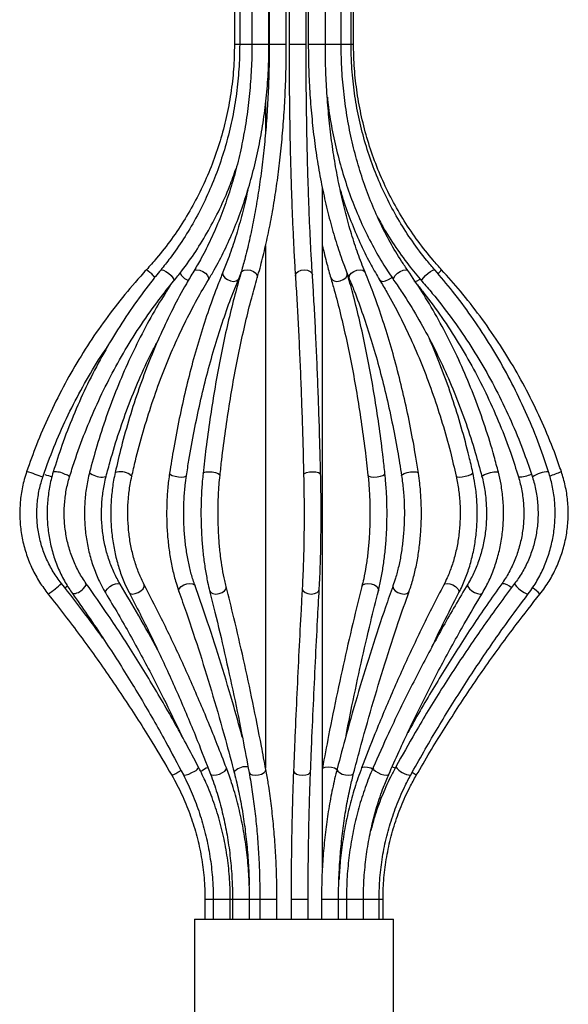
# Model space of a CAD drawing. Header units: millimetres. Extents: x -211 to 203, y -528 to 1334.
# Tile 7 of 9: x -54 to 42, y 391 to 564. Entities that reach past the tile are written whole.
import ezdxf

# ---------------------------------------------------------------- set-up
doc = ezdxf.new("R2010")
doc.units = ezdxf.units.MM

msp = doc.modelspace()

# ---------------------------------------------------------------- linework, layer by layer
at = {"color": 7, "linetype": 'Continuous', "lineweight": 25}
for p, q in [((-16.65, 591.76), (-16.65, 559.77)), ((-15.72, 591.76), (-15.72, 559.77)), ((-13.57, 591.77), (-13.57, 559.77)), ((-10.57, 559.77), (-10.57, 591.78)), ((-10.52, 591.77), (-10.52, 559.77)), ((-7.52, 559.77), (-7.52, 591.78)), ((-7.04, 591.77), (-7.04, 559.77)), ((-4.04, 559.77), (-4.04, 591.77)), ((-3.65, 591.78), (-3.65, 559.77)), ((-0.65, 559.77), (-0.65, 591.77)), ((2.12, 559.77), (2.12, 591.76)), ((3.87, 559.77), (3.87, 591.76)), ((4.31, 559.77), (4.31, 591.76)), ((-11.17, 549.52), (-11.17, 544.4)), ((-1.17, 414.84), (-1.17, 534.47)), ((-11.17, 524.33), (-11.17, 432.42)), ((-15.9, 518.5), (-15.53, 519.44)), ((-21.83, 409.34), (-21.83, 405.84)), ((-20.38, 409.34), (-20.38, 405.84)), ((-17.38, 405.84), (-17.38, 409.34)), ((-16.98, 409.34), (-16.98, 405.84)), ((-13.98, 405.84), (-13.98, 409.34)), ((-12.17, 409.34), (-12.17, 405.84)), ((-9.17, 405.84), (-9.17, 409.34)), ((-6.68, 409.34), (-6.68, 405.84)), ((-3.68, 405.84), (-3.68, 409.34)), ((-1.33, 409.34), (-1.33, 405.84)), ((1.67, 405.84), (1.67, 409.34)), ((3.05, 409.34), (3.05, 405.84)), ((6.05, 405.84), (6.05, 409.34)), ((8.8, 405.84), (8.8, 409.34)), ((9.5, 405.84), (9.5, 409.34)), ((-23.67, 405.84), (-23.67, 375.84)), ((-23.67, 405.84), (11.33, 405.84)), ((11.33, 375.84), (11.33, 405.84))]:
    msp.add_line(p, q, dxfattribs=at)
at = {"color": 8, "linetype": 'Continuous', "lineweight": 25}
for p, q in [((-16.65, 559.77), (-15.72, 559.77)), ((-15.72, 559.77), (-10.57, 559.77)), ((-10.52, 559.77), (-7.52, 559.77)), ((-7.04, 559.77), (-4.04, 559.77)), ((-3.65, 559.77), (-0.65, 559.77)), ((-0.65, 559.77), (2.12, 559.77)), ((2.12, 559.77), (3.87, 559.77)), ((3.87, 559.77), (4.31, 559.77)), ((-30.92, 519.07), (-30.61, 518.78)), ((-19.25, 484.08), (-19.18, 483.92)), ((-26.27, 431.89), (-26.06, 432.01)), ((-11.17, 431.89), (-11.12, 432.16)), ((-21.83, 409.34), (-20.38, 409.34)), ((-20.38, 409.34), (-17.38, 409.34)), ((-17.38, 409.34), (-16.98, 409.34)), ((-16.98, 409.34), (-13.98, 409.34)), ((-13.98, 409.34), (-12.17, 409.34)), ((-12.17, 409.34), (-9.17, 409.34)), ((-6.68, 409.34), (-3.68, 409.34)), ((-1.33, 409.34), (1.67, 409.34)), ((1.67, 409.34), (3.05, 409.34)), ((3.05, 409.34), (6.05, 409.34)), ((6.05, 409.34), (8.8, 409.34)), ((8.8, 409.34), (9.5, 409.34))]:
    msp.add_line(p, q, dxfattribs=at)
at = {"color": 8, "linetype": 'Continuous', "lineweight": 25, "flags": 128}
for points in [[(-29.62, 520.03), (-29.45, 520.09), (-29.12, 520.01), (-28.69, 519.79), (-28.23, 519.46), (-27.8, 519.07)], [(-23.8, 519.85), (-23.62, 520.01), (-23.24, 520.09), (-22.75, 520.01), (-22.22, 519.79), (-21.74, 519.46), (-21.38, 519.07)], [(-15.51, 519.49), (-15.33, 519.79), (-14.94, 520.01), (-14.42, 520.09), (-13.85, 520.01), (-13.31, 519.79), (-12.89, 519.46), (-12.65, 519.07)], [(-5.93, 518.97), (-5.93, 519.07), (-5.78, 519.46), (-5.43, 519.79), (-4.93, 520.01), (-4.35, 520.09), (-3.79, 520.01), (-3.32, 519.79), (-3.02, 519.46), (-2.93, 519.17)], [(3.56, 518.5), (3.52, 518.68), (3.61, 519.07), (3.9, 519.46), (4.35, 519.79), (4.89, 520.01), (5.44, 520.09), (5.92, 520.01), (6.25, 519.79), (6.34, 519.64)], [(11.41, 518.21), (11.35, 518.35), (11.41, 518.68), (11.65, 519.07), (12.05, 519.46), (12.53, 519.79), (13.03, 520.01), (13.47, 520.09), (13.78, 520.01), (13.87, 519.93)], [(16.33, 518.08), (16.31, 518.13), (16.38, 518.35), (16.62, 518.68), (16.98, 519.07), (17.42, 519.46), (17.86, 519.79), (18.24, 520.01), (18.51, 520.09), (18.59, 520.06)], [(-27.8, 519.07), (-27.47, 518.68), (-27.3, 518.35), (-27.3, 518.13), (-27.3, 518.12)], [(-26.22, 519.52), (-26.2, 519.46), (-25.96, 519.07)], [(-21.38, 519.07), (-21.19, 518.68), (-21.2, 518.35), (-21.23, 518.29)], [(-18.67, 519.64), (-18.72, 519.46), (-18.63, 519.07)], [(-18.63, 519.07), (-18.34, 518.68), (-17.89, 518.35), (-17.35, 518.13), (-16.8, 518.05), (-16.32, 518.13), (-15.99, 518.35), (-15.9, 518.5)], [(-12.65, 519.07), (-12.63, 518.68), (-12.63, 518.65)], [(0.3, 518.65), (0.48, 518.35), (0.87, 518.13), (1.39, 518.05), (1.96, 518.13), (2.49, 518.35), (2.92, 518.68), (3.16, 519.07), (3.18, 519.46), (3.18, 519.49)], [(8.89, 518.29), (9.08, 518.13), (9.45, 518.05), (9.94, 518.13), (10.47, 518.35), (10.95, 518.68), (11.05, 518.77)], [(14.97, 518.12), (15.14, 518.05), (15.47, 518.13), (15.91, 518.35), (16.04, 518.44)], [(-42.13, 484.45), (-42.13, 484.42), (-41.99, 484.26), (-41.66, 484.08)], [(-35.03, 484.08), (-34.76, 483.9), (-34.7, 483.75)], [(-28.05, 484.3), (-28.05, 484.26), (-27.91, 484.08)], [(-27.91, 484.08), (-27.57, 483.9), (-27.07, 483.74), (-26.5, 483.63), (-25.94, 483.6), (-25.47, 483.63), (-25.17, 483.74), (-25.09, 483.85)], [(-22.16, 484.24), (-22.16, 484.26), (-22, 484.42), (-21.63, 484.53), (-21.12, 484.56), (-20.54, 484.53), (-19.99, 484.42), (-19.53, 484.26), (-19.25, 484.08)], [(-4.48, 484.04), (-4.47, 484.08), (-4.32, 484.26), (-3.97, 484.42), (-3.46, 484.53), (-2.88, 484.56), (-2.31, 484.53), (-1.85, 484.42), (-1.56, 484.26), (-1.48, 484.12)], [(6.84, 483.92), (6.85, 483.9), (7.01, 483.74), (7.37, 483.63), (7.88, 483.6), (8.46, 483.63), (9.02, 483.74), (9.48, 483.9), (9.76, 484.08), (9.83, 484.24)], [(12.75, 483.85), (12.75, 483.9), (12.89, 484.08), (13.23, 484.26), (13.73, 484.42), (14.3, 484.53), (14.87, 484.56), (15.33, 484.53), (15.63, 484.42), (15.71, 484.3)], [(22.36, 483.75), (22.36, 483.74), (22.53, 483.63), (22.89, 483.6), (23.39, 483.63), (23.96, 483.74), (24.51, 483.9), (24.95, 484.08), (25.22, 484.26), (25.29, 484.41)], [(26.88, 483.71), (26.88, 483.74), (27.02, 483.9), (27.35, 484.08), (27.84, 484.26), (28.4, 484.42), (28.95, 484.53), (29.41, 484.56), (29.7, 484.53), (29.79, 484.45)], [(-46.47, 464.12), (-46.19, 464.33), (-46.01, 464.46)], [(-43.25, 463.97), (-42.9, 464.33), (-42.71, 464.63), (-42.7, 464.83), (-42.7, 464.84)], [(-38.99, 463.97), (-38.58, 464.33), (-38.08, 464.63), (-37.57, 464.83), (-37.13, 464.91), (-36.82, 464.83), (-36.73, 464.74)], [(-32.71, 463.97), (-32.5, 464.33), (-32.5, 464.63), (-32.52, 464.66)], [(-26.34, 463.97), (-26.03, 464.33), (-25.57, 464.63), (-25.03, 464.83), (-24.47, 464.91), (-24, 464.83), (-23.68, 464.63), (-23.58, 464.47)], [(-18.13, 463.97), (-18.1, 464.33), (-18.1, 464.34)], [(5.76, 464.34), (5.95, 464.63), (6.33, 464.83), (6.84, 464.91), (7.42, 464.83), (7.96, 464.63), (8.39, 464.33), (8.64, 463.97), (8.67, 463.61), (8.67, 463.6)], [(11.24, 464.47), (11.22, 464.33), (11.32, 463.97), (11.62, 463.61), (12.08, 463.31), (12.63, 463.1), (13.18, 463.03), (13.65, 463.1), (13.98, 463.31), (14.07, 463.46)], [(20.18, 464.66), (20.36, 464.83), (20.74, 464.91), (21.23, 464.83), (21.76, 464.63), (22.26, 464.33), (22.64, 463.97), (22.85, 463.61), (22.85, 463.31), (22.84, 463.27)], [(24.39, 464.74), (24.35, 464.63), (24.42, 464.33), (24.69, 463.97), (25.1, 463.61), (25.6, 463.31), (26.11, 463.1), (26.56, 463.03), (26.87, 463.1), (26.96, 463.19)], [(32.64, 464.87), (32.63, 464.83), (32.72, 464.63), (32.97, 464.33), (33.36, 463.97), (33.83, 463.61), (34.29, 463.31), (34.68, 463.1), (34.95, 463.03), (35.04, 463.06)], [(-39.29, 463.19), (-39.33, 463.31), (-39.26, 463.61), (-38.99, 463.97)], [(-35.17, 463.27), (-34.99, 463.1), (-34.61, 463.03), (-34.12, 463.1), (-33.59, 463.31), (-33.09, 463.61), (-32.71, 463.97)], [(-26.41, 463.46), (-26.43, 463.61), (-26.34, 463.97)], [(-21.01, 463.6), (-20.82, 463.31), (-20.44, 463.1), (-19.92, 463.03), (-19.35, 463.1), (-18.81, 463.31), (-18.38, 463.61), (-18.13, 463.97)], [(-4.72, 464.05), (-4.72, 463.97), (-4.57, 463.61), (-4.22, 463.31), (-3.72, 463.1), (-3.14, 463.03), (-2.58, 463.1), (-2.11, 463.31), (-1.81, 463.61), (-1.73, 463.89)], [(-25.63, 431.2), (-25.63, 431.19), (-25.46, 431.13), (-25.11, 431.19), (-24.64, 431.35), (-24.12, 431.6), (-23.63, 431.89)], [(-20.86, 431.35), (-20.68, 431.19), (-20.31, 431.13), (-19.81, 431.19), (-19.26, 431.35), (-18.74, 431.6), (-18.33, 431.89)], [(-18.33, 431.89), (-18.09, 432.17), (-18.05, 432.42), (-18.06, 432.42)], [(-16.66, 431.51), (-16.67, 431.6), (-16.55, 431.89)], [(-14.07, 431.61), (-14.07, 431.6), (-13.89, 431.35), (-13.52, 431.19), (-13.01, 431.13), (-12.43, 431.19), (-11.88, 431.35), (-11.44, 431.6), (-11.17, 431.89)], [(-6.25, 431.95), (-6.25, 431.89), (-6.1, 431.6), (-5.75, 431.35), (-5.24, 431.19), (-4.66, 431.13), (-4.1, 431.19), (-3.63, 431.35), (-3.34, 431.6), (-3.26, 431.83)], [(-1.17, 432.28), (-1.04, 432.42), (-0.67, 432.58), (-0.15, 432.64), (0.42, 432.58), (0.97, 432.42), (1.41, 432.18)], [(1.42, 432.26), (1.41, 432.17), (1.53, 431.89), (1.85, 431.6), (2.33, 431.35), (2.89, 431.19), (3.45, 431.13), (3.92, 431.19), (4.23, 431.35), (4.32, 431.51)], [(5.72, 432.42), (5.9, 432.58), (6.27, 432.64), (6.77, 432.58), (7.32, 432.42), (7.66, 432.27)], [(7.75, 432.49), (7.73, 432.42), (7.84, 432.17), (8.14, 431.89), (8.59, 431.6), (9.12, 431.35), (9.65, 431.19), (10.1, 431.13), (10.4, 431.19), (10.49, 431.29)]]:
    msp.add_lwpolyline(points, dxfattribs=at)
at = {"color": 8, "linetype": 'Continuous', "lineweight": 25}
for centre, radius, start, end in [((-36.34, 513.86), 7.52, 43.9025, 55.9555), ((15.58, 523.41), 5.36, 311.6439, 321.6899), ((-23.54, 521.12), 3.16, 220.2826, 247.4833), ((-57.3, 468.87), 16.22, 69.6765, 75.3302), ((-56, 470.19), 14.55, 67.1667, 72.6881), ((-45.61, 496.25), 12.94, 250.1546, 256.0612), ((-48.14, 481.01), 3.52, 60.5379, 96.0605), ((-46.64, 482.79), 1.31, 40.6987, 79.9955), ((-40, 486.79), 3.18, 238.4901, 284.1417), ((-36.67, 481.5), 3.05, 57.4793, 108.2047), ((33.44, 488.46), 4.82, 268.4812, 296.5025), ((38.74, 479.25), 5.29, 91.3914, 124.3138), ((30.76, 509.82), 27.2, 287.166, 291.7894), ((-52.68, 470.22), 7.72, 305.937, 316.4866), ((30.42, 462.58), 2.27, 42.6945, 91.3862), ((-53.61, 470.09), 8.21, 300.676, 311.7468), ((-45.1, 465.49), 2.39, 269.0039, 320.5998), ((29.86, 455.95), 10.12, 44.419, 54.0676), ((-31.82, 440.58), 10.32, 293.7014, 302.5483), ((-24, 432.91), 1.09, 290.0716, 342.2817), ((-19.97, 428.5), 4.19, 108.3816, 126.1261), ((-14.7, 430), 2.64, 79.8949, 134.4668), ((10.13, 428.89), 3.82, 67.0814, 75.9328), ((14.59, 434.71), 3.55, 216.2663, 266.193), ((11.3, 425.75), 6.73, 53.1548, 60.5226)]:
    msp.add_arc(centre, radius, start, end, dxfattribs=at)
at = {"color": 7, "linetype": 'Continuous', "lineweight": 25}
for points, knots in [([(-16.65, 559.77), (-16.66, 559.03), (-16.68, 556.85), (-16.96, 553.25), (-17.59, 548.99), (-18.54, 544.8), (-19.79, 540.68), (-21.33, 536.67), (-23.17, 532.78), (-25.29, 529.04), (-27.68, 525.46), (-29.98, 522.49), (-31.53, 520.75), (-32.13, 520.09)], [0, 0, 0, 0, 0.0511939, 0.1497539, 0.2483301, 0.3469063, 0.4454827, 0.5440594, 0.6426364, 0.7412139, 0.8397919, 0.9383704, 1, 1, 1, 1]), ([(-15.72, 559.77), (-15.73, 559.03), (-15.75, 556.85), (-16, 553.25), (-16.57, 549), (-17.41, 544.8), (-18.53, 540.69), (-19.91, 536.68), (-21.55, 532.8), (-23.44, 529.06), (-25.57, 525.49), (-27.65, 522.48), (-29.06, 520.72), (-29.62, 520.03)], [0, 0, 0, 0, 0.051213, 0.14946, 0.247721, 0.345982, 0.444245, 0.54251, 0.640782, 0.739061, 0.837351, 0.935656, 1, 1, 1, 1]), ([(-13.57, 559.77), (-13.58, 559.02), (-13.59, 556.84), (-13.78, 553.23), (-14.19, 548.98), (-14.81, 544.78), (-15.62, 540.67), (-16.63, 536.66), (-17.82, 532.78), (-19.2, 529.05), (-20.75, 525.48), (-22.29, 522.41), (-23.35, 520.6), (-23.8, 519.85)], [0, 0, 0, 0, 0.051239, 0.148994, 0.246758, 0.344507, 0.442238, 0.539946, 0.637627, 0.73528, 0.832903, 0.930499, 1, 1, 1, 1]), ([(-21.23, 518.29), (-20.89, 518.88), (-19.89, 520.56), (-18.37, 523.49), (-16.73, 527.15), (-15.27, 530.98), (-13.99, 534.96), (-12.91, 539.06), (-12.03, 543.27), (-11.35, 547.56), (-10.87, 551.92), (-10.61, 556), (-10.59, 558.62), (-10.57, 559.77)], [0, 0, 0, 0, 0.051279, 0.148279, 0.245283, 0.34228, 0.439263, 0.536229, 0.633178, 0.730114, 0.827038, 0.923954, 1, 1, 1, 1]), ([(-10.52, 559.77), (-10.53, 559.02), (-10.53, 556.82), (-10.62, 553.19), (-10.82, 548.91), (-11.12, 544.69), (-11.52, 540.56), (-12.01, 536.53), (-12.59, 532.62), (-13.25, 528.87), (-14, 525.28), (-14.76, 522.15), (-15.29, 520.29), (-15.51, 519.49)], [0, 0, 0, 0, 0.051231, 0.148669, 0.246112, 0.343534, 0.440927, 0.538276, 0.63557, 0.732791, 0.829922, 0.926937, 1, 1, 1, 1]), ([(-12.63, 518.65), (-12.47, 519.23), (-11.99, 520.9), (-11.26, 523.83), (-10.46, 527.49), (-9.76, 531.31), (-9.15, 535.28), (-8.63, 539.37), (-8.21, 543.56), (-7.88, 547.83), (-7.66, 552.17), (-7.54, 556.16), (-7.53, 558.7), (-7.52, 559.77)], [0, 0, 0, 0, 0.051272, 0.1491, 0.246803, 0.344381, 0.44186, 0.539263, 0.636607, 0.733906, 0.831173, 0.928419, 1, 1, 1, 1]), ([(-7.04, 559.77), (-7.04, 559.01), (-7.04, 556.79), (-7.02, 553.13), (-6.97, 548.81), (-6.91, 544.55), (-6.82, 540.37), (-6.71, 536.29), (-6.58, 532.33), (-6.43, 528.51), (-6.26, 524.86), (-6.1, 521.68), (-5.98, 519.78), (-5.93, 518.98)], [0, 0, 0, 0, 0.051184, 0.148494, 0.245822, 0.343154, 0.440494, 0.537845, 0.635211, 0.732598, 0.830011, 0.927461, 1, 1, 1, 1]), ([(-2.93, 519.17), (-2.97, 519.73), (-3.07, 521.37), (-3.23, 524.23), (-3.4, 527.81), (-3.55, 531.57), (-3.68, 535.47), (-3.8, 539.51), (-3.89, 543.65), (-3.96, 547.88), (-4.01, 552.17), (-4.04, 556.14), (-4.04, 558.68), (-4.04, 559.77)], [0, 0, 0, 0, 0.051173, 0.148292, 0.245475, 0.34271, 0.439983, 0.537284, 0.634607, 0.731944, 0.829293, 0.926649, 1, 1, 1, 1]), ([(-3.65, 559.77), (-3.65, 559), (-3.64, 556.76), (-3.51, 553.07), (-3.22, 548.71), (-2.8, 544.41), (-2.23, 540.19), (-1.53, 536.07), (-0.69, 532.07), (0.27, 528.21), (1.36, 524.51), (2.46, 521.27), (3.23, 519.33), (3.56, 518.5)], [0, 0, 0, 0, 0.051147, 0.148281, 0.245438, 0.342614, 0.439817, 0.537059, 0.634351, 0.731706, 0.829137, 0.926659, 1, 1, 1, 1]), ([(6.34, 519.64), (6.11, 520.2), (5.47, 521.8), (4.47, 524.62), (3.4, 528.15), (2.44, 531.86), (1.6, 535.72), (0.88, 539.71), (0.3, 543.81), (-0.15, 547.99), (-0.46, 552.25), (-0.63, 556.18), (-0.64, 558.7), (-0.65, 559.77)], [0, 0, 0, 0, 0.051101, 0.148087, 0.245176, 0.342366, 0.439644, 0.536996, 0.634407, 0.731866, 0.82936, 0.926879, 1, 1, 1, 1]), ([(13.87, 519.93), (13.49, 520.48), (12.4, 522.09), (10.71, 524.92), (8.89, 528.46), (7.27, 532.17), (5.86, 536.03), (4.66, 540.02), (3.68, 544.11), (2.94, 548.3), (2.42, 552.54), (2.16, 556.37), (2.14, 558.79), (2.12, 559.77)], [0, 0, 0, 0, 0.051125, 0.149091, 0.247062, 0.345018, 0.442966, 0.540909, 0.638852, 0.736795, 0.834739, 0.932683, 1, 1, 1, 1]), ([(18.59, 520.06), (18.12, 520.61), (16.73, 522.23), (14.61, 525.06), (12.32, 528.62), (10.28, 532.34), (8.5, 536.21), (7, 540.21), (5.79, 544.31), (4.85, 548.5), (4.22, 552.75), (3.91, 556.51), (3.88, 558.86), (3.87, 559.77)], [0, 0, 0, 0, 0.051176, 0.149652, 0.248135, 0.346606, 0.445065, 0.543514, 0.641955, 0.740388, 0.838815, 0.937238, 1, 1, 1, 1]), ([(19.79, 520.09), (19.29, 520.64), (17.84, 522.26), (15.61, 525.09), (13.19, 528.65), (11.04, 532.38), (9.18, 536.25), (7.6, 540.25), (6.32, 544.36), (5.34, 548.55), (4.68, 552.8), (4.35, 556.55), (4.32, 558.88), (4.31, 559.77)], [0, 0, 0, 0, 0.051193, 0.149757, 0.248337, 0.346917, 0.445495, 0.544074, 0.642651, 0.741228, 0.839805, 0.938382, 1, 1, 1, 1]), ([(-0.3, 550.43), (-0.24, 549.85), (-0.03, 547.8), (0.58, 544.36), (1.53, 540.12), (2.72, 535.99), (4.12, 531.97), (5.75, 528.1), (7.58, 524.4), (9.47, 521.09), (10.81, 519.1), (11.41, 518.21)], [0, 0, 0, 0, 0.049016, 0.170841, 0.292676, 0.414521, 0.536377, 0.658242, 0.780111, 0.901978, 1, 1, 1, 1]), ([(-27.31, 518.12), (-26.84, 518.7), (-25.49, 520.37), (-23.42, 523.3), (-21.19, 526.94), (-19.2, 530.76), (-17.57, 534.42), (-16.72, 536.86), (-16.35, 537.93)], [0, 0, 0, 0, 0.100122, 0.288381, 0.47669, 0.665038, 0.85342, 1, 1, 1, 1]), ([(-14.31, 534.08), (-14.41, 533.63), (-14.77, 531.87), (-15.52, 528.96), (-16.56, 525.38), (-17.62, 522.28), (-18.36, 520.43), (-18.67, 519.64)], [0, 0, 0, 0, 0.085413, 0.329945, 0.574269, 0.818346, 1, 1, 1, 1]), ([(1.96, 534.16), (2.17, 533.44), (2.79, 531.38), (4.01, 528.12), (5.6, 524.41), (7.23, 521.13), (8.39, 519.16), (8.89, 518.29)], [0, 0, 0, 0, 0.124117, 0.355556, 0.587059, 0.818624, 1, 1, 1, 1]), ([(8.53, 529.38), (8.75, 528.97), (9.62, 527.26), (11.44, 524.43), (13.82, 521.06), (15.54, 519.02), (16.33, 518.08)], [0, 0, 0, 0, 0.1007676, 0.4158717, 0.7309471, 1, 1, 1, 1]), ([(-1.17, 524.32), (-0.92, 523.24), (-0.45, 521.28), (0.06, 519.47), (0.3, 518.65)], [0, 0, 0, 0, 0.550137, 1, 1, 1, 1]), ([(-32.13, 520.09), (-32.79, 519.35), (-34.71, 517.24), (-37.69, 513.57), (-41, 509.05), (-44.04, 504.34), (-46.81, 499.47), (-49.3, 494.44), (-51.45, 489.47), (-52.63, 486.14), (-53.19, 484.56)], [0, 0, 0, 0, 0.0713872, 0.2060507, 0.3407272, 0.4754041, 0.6100814, 0.7447591, 0.8794372, 1, 1, 1, 1]), ([(-29.62, 520.03), (-30.22, 519.29), (-31.94, 517.17), (-34.62, 513.51), (-37.59, 508.98), (-40.32, 504.26), (-42.81, 499.39), (-45.04, 494.36), (-46.96, 489.4), (-48.02, 486.08), (-48.52, 484.52)], [0, 0, 0, 0, 0.071406, 0.206211, 0.341037, 0.475877, 0.610729, 0.745592, 0.880464, 1, 1, 1, 1]), ([(-23.8, 519.85), (-24.23, 519.11), (-25.5, 516.99), (-27.47, 513.31), (-29.65, 508.77), (-31.65, 504.04), (-33.48, 499.16), (-35.11, 494.12), (-36.51, 489.2), (-37.27, 485.92), (-37.62, 484.41)], [0, 0, 0, 0, 0.071437, 0.206806, 0.342181, 0.477552, 0.612915, 0.748266, 0.883605, 1, 1, 1, 1]), ([(29.79, 484.45), (29.54, 485.38), (28.83, 488.08), (27.48, 492.47), (25.67, 497.55), (23.64, 502.48), (21.41, 507.26), (18.97, 511.87), (16.46, 516.1), (14.69, 518.71), (13.87, 519.93)], [0, 0, 0, 0, 0.0713544, 0.206519, 0.3417034, 0.4768917, 0.6120823, 0.7472723, 0.8824582, 1, 1, 1, 1]), ([(38.61, 484.54), (38.3, 485.47), (37.41, 488.17), (35.71, 492.56), (33.44, 497.63), (30.9, 502.56), (28.1, 507.33), (25.04, 511.93), (21.88, 516.19), (19.64, 518.82), (18.59, 520.06)], [0, 0, 0, 0, 0.071378, 0.206152, 0.340936, 0.475715, 0.610489, 0.745258, 0.88002, 1, 1, 1, 1]), ([(40.86, 484.56), (40.53, 485.5), (39.59, 488.2), (37.81, 492.58), (35.42, 497.65), (32.75, 502.58), (29.8, 507.35), (26.59, 511.94), (23.26, 516.2), (20.9, 518.84), (19.79, 520.09)], [0, 0, 0, 0, 0.0713863, 0.2060526, 0.3407315, 0.4754101, 0.6100884, 0.7447664, 0.8794439, 1, 1, 1, 1]), ([(-45.65, 483.64), (-45.36, 484.55), (-44.53, 487.2), (-42.96, 491.49), (-40.85, 496.48), (-38.48, 501.32), (-35.88, 506.01), (-33.03, 510.51), (-30.17, 514.56), (-28.19, 517.02), (-27.31, 518.12)], [0, 0, 0, 0, 0.071403, 0.207901, 0.344413, 0.480931, 0.617457, 0.753991, 0.890536, 1, 1, 1, 1]), ([(-34.7, 483.75), (-34.49, 484.66), (-33.88, 487.31), (-32.73, 491.61), (-31.18, 496.59), (-29.45, 501.43), (-27.55, 506.11), (-25.47, 510.6), (-23.36, 514.68), (-21.9, 517.17), (-21.23, 518.29)], [0, 0, 0, 0, 0.071426, 0.207467, 0.3435028, 0.4795202, 0.6155189, 0.7515, 0.8874658, 1, 1, 1, 1]), ([(-18.67, 519.64), (-18.97, 518.91), (-19.83, 516.78), (-21.17, 513.11), (-22.65, 508.56), (-24.02, 503.83), (-25.26, 498.94), (-26.37, 493.91), (-27.3, 489.03), (-27.82, 485.78), (-28.05, 484.3)], [0, 0, 0, 0, 0.071442, 0.207357, 0.343215, 0.479006, 0.614737, 0.750416, 0.886049, 1, 1, 1, 1]), ([(-25.09, 483.86), (-24.94, 484.77), (-24.53, 487.42), (-23.75, 491.73), (-22.69, 496.72), (-21.52, 501.56), (-20.22, 506.24), (-18.81, 510.74), (-17.37, 514.84), (-16.36, 517.35), (-15.9, 518.5)], [0, 0, 0, 0, 0.071428, 0.207219, 0.342986, 0.478708, 0.614375, 0.749982, 0.885519, 1, 1, 1, 1]), ([(-15.51, 519.49), (-15.72, 518.76), (-16.33, 516.64), (-17.28, 512.97), (-18.34, 508.43), (-19.3, 503.71), (-20.18, 498.83), (-20.97, 493.8), (-21.64, 488.93), (-22, 485.71), (-22.16, 484.24)], [0, 0, 0, 0, 0.071434, 0.207527, 0.343534, 0.47945, 0.615289, 0.751065, 0.886788, 1, 1, 1, 1]), ([(-19.18, 483.92), (-19.08, 484.84), (-18.79, 487.49), (-18.23, 491.8), (-17.48, 496.8), (-16.64, 501.65), (-15.71, 506.35), (-14.71, 510.85), (-13.68, 514.97), (-12.96, 517.49), (-12.63, 518.65)], [0, 0, 0, 0, 0.071421, 0.207135, 0.342823, 0.478463, 0.614044, 0.749555, 0.884981, 1, 1, 1, 1]), ([(-5.93, 518.98), (-5.88, 518.25), (-5.75, 516.16), (-5.54, 512.55), (-5.31, 508.07), (-5.1, 503.4), (-4.91, 498.57), (-4.74, 493.59), (-4.59, 488.75), (-4.51, 485.52), (-4.48, 484.04)], [0, 0, 0, 0, 0.071374, 0.206889, 0.342451, 0.47805, 0.61368, 0.749333, 0.885005, 1, 1, 1, 1]), ([(-1.48, 484.12), (-1.5, 485.04), (-1.57, 487.71), (-1.69, 492.06), (-1.86, 497.1), (-2.04, 502), (-2.25, 506.74), (-2.47, 511.3), (-2.7, 515.46), (-2.86, 518), (-2.93, 519.17)], [0, 0, 0, 0, 0.071378, 0.207069, 0.342782, 0.478509, 0.614254, 0.750021, 0.885816, 1, 1, 1, 1]), ([(0.3, 518.65), (0.5, 517.93), (1.1, 515.86), (2.03, 512.27), (3.06, 507.83), (4.01, 503.2), (4.88, 498.4), (5.65, 493.45), (6.31, 488.62), (6.68, 485.4), (6.84, 483.92)], [0, 0, 0, 0, 0.07134, 0.206596, 0.34195, 0.477402, 0.612935, 0.748536, 0.884194, 1, 1, 1, 1]), ([(9.83, 484.24), (9.72, 485.17), (9.43, 487.85), (8.86, 492.22), (8.1, 497.29), (7.25, 502.21), (6.31, 506.98), (5.28, 511.57), (4.24, 515.76), (3.51, 518.32), (3.18, 519.49)], [0, 0, 0, 0, 0.071352, 0.207006, 0.342704, 0.478447, 0.614246, 0.750111, 0.886056, 1, 1, 1, 1]), ([(3.56, 518.5), (3.85, 517.79), (4.69, 515.72), (5.99, 512.14), (7.44, 507.7), (8.78, 503.07), (9.99, 498.28), (11.08, 493.34), (12.01, 488.53), (12.52, 485.32), (12.75, 483.86)], [0, 0, 0, 0, 0.071332, 0.206766, 0.342275, 0.477854, 0.613496, 0.749195, 0.884944, 1, 1, 1, 1]), ([(15.71, 484.3), (15.57, 485.23), (15.15, 487.93), (14.35, 492.3), (13.28, 497.37), (12.08, 502.31), (10.76, 507.09), (9.31, 511.69), (7.84, 515.89), (6.81, 518.46), (6.34, 519.64)], [0, 0, 0, 0, 0.071345, 0.206921, 0.342539, 0.478201, 0.613913, 0.749682, 0.885518, 1, 1, 1, 1]), ([(8.89, 518.29), (9.32, 517.58), (10.55, 515.52), (12.47, 511.93), (14.6, 507.49), (16.56, 502.86), (18.34, 498.07), (19.94, 493.13), (21.29, 488.35), (22.02, 485.19), (22.36, 483.75)], [0, 0, 0, 0, 0.071338, 0.207333, 0.343349, 0.479369, 0.615398, 0.751439, 0.887493, 1, 1, 1, 1]), ([(11.41, 518.21), (11.89, 517.5), (13.31, 515.43), (15.52, 511.84), (17.97, 507.4), (20.23, 502.76), (22.28, 497.97), (24.12, 493.03), (25.66, 488.27), (26.5, 485.12), (26.88, 483.71)], [0, 0, 0, 0, 0.071347, 0.207615, 0.343888, 0.480149, 0.616402, 0.752651, 0.888898, 1, 1, 1, 1]), ([(16.33, 518.08), (16.94, 517.37), (18.73, 515.3), (21.51, 511.7), (24.6, 507.24), (27.43, 502.6), (30.02, 497.8), (32.33, 492.84), (34.25, 488.11), (35.29, 485), (35.76, 483.62)], [0, 0, 0, 0, 0.071377, 0.208048, 0.344726, 0.481395, 0.618057, 0.754712, 0.89136, 1, 1, 1, 1]), ([(-27.98, 517.27), (-28.79, 515.98), (-30.52, 513.26), (-32.93, 508.86), (-35.24, 504.14), (-37.33, 499.26), (-39.22, 494.22), (-40.83, 489.29), (-41.71, 485.99), (-42.13, 484.45)], [0, 0, 0, 0, 0.132598, 0.280311, 0.42804, 0.575779, 0.723524, 0.871272, 1, 1, 1, 1]), ([(15.53, 517.42), (15.92, 516.94), (17.41, 515.09), (19.86, 511.74), (22.77, 507.28), (25.45, 502.64), (27.88, 497.84), (30.06, 492.89), (31.88, 488.15), (32.87, 485.03), (33.31, 483.64)], [0, 0, 0, 0, 0.049244, 0.18908, 0.328919, 0.468744, 0.608556, 0.748356, 0.888147, 1, 1, 1, 1]), ([(-39.22, 483.71), (-38.98, 484.62), (-38.28, 487.26), (-36.96, 491.56), (-35.18, 496.54), (-33.18, 501.37), (-31.46, 505.13), (-30.34, 507.21), (-30.02, 507.79)], [0, 0, 0, 0, 0.106657, 0.310075, 0.513502, 0.716923, 0.92034, 1, 1, 1, 1]), ([(25.29, 484.41), (25.07, 485.34), (24.45, 488.03), (23.28, 492.42), (21.71, 497.5), (19.93, 502.43), (18.56, 505.92), (17.73, 507.71), (17.61, 507.97)], [0, 0, 0, 0, 0.112217, 0.325068, 0.537963, 0.750886, 0.963836, 1, 1, 1, 1]), ([(-50.35, 483.6), (-50.04, 484.51), (-49.11, 487.15), (-47.36, 491.45), (-45.01, 496.44), (-42.35, 501.28), (-40.25, 504.77), (-38.95, 506.59), (-38.72, 506.91)], [0, 0, 0, 0, 0.11023, 0.321361, 0.532513, 0.743665, 0.954817, 1, 1, 1, 1]), ([(-53.19, 484.56), (-53.34, 484.1), (-53.76, 482.78), (-54.21, 480.55), (-54.44, 477.87), (-54.36, 475.18), (-53.96, 472.53), (-53.25, 469.93), (-52.24, 467.45), (-50.98, 465.12), (-49.94, 463.72), (-49.43, 463.03)], [0, 0, 0, 0, 0.06394, 0.181592, 0.299294, 0.416997, 0.534701, 0.652405, 0.770108, 0.88781, 1, 1, 1, 1]), ([(-47.08, 464.9), (-47.34, 465.24), (-48.1, 466.23), (-49.18, 468.03), (-50.2, 470.31), (-50.93, 472.71), (-51.34, 475.18), (-51.45, 477.68), (-51.23, 480.18), (-50.82, 482.15), (-50.46, 483.27), (-50.35, 483.6)], [0, 0, 0, 0, 0.063941, 0.190161, 0.31644, 0.442715, 0.568986, 0.695255, 0.821522, 0.947789, 1, 1, 1, 1]), ([(-48.52, 484.52), (-48.65, 484.06), (-49.02, 482.74), (-49.42, 480.5), (-49.63, 477.82), (-49.55, 475.13), (-49.18, 472.47), (-48.53, 469.87), (-47.61, 467.38), (-46.49, 465.1), (-45.57, 463.74), (-45.14, 463.1)], [0, 0, 0, 0, 0.063931, 0.182501, 0.301146, 0.41983, 0.538538, 0.657255, 0.775965, 0.89465, 1, 1, 1, 1]), ([(-42.7, 464.84), (-42.93, 465.18), (-43.61, 466.17), (-44.58, 467.95), (-45.5, 470.23), (-46.15, 472.62), (-46.53, 475.08), (-46.63, 477.58), (-46.45, 480.07), (-46.09, 482.09), (-45.75, 483.26), (-45.65, 483.64)], [0, 0, 0, 0, 0.0638362, 0.1891495, 0.3144399, 0.4396289, 0.5647432, 0.6898039, 0.8148289, 0.939831, 1, 1, 1, 1]), ([(-42.13, 484.45), (-42.24, 484), (-42.55, 482.68), (-42.89, 480.45), (-43.06, 477.76), (-42.98, 475.07), (-42.67, 472.41), (-42.11, 469.81), (-41.31, 467.31), (-40.37, 465.09), (-39.63, 463.78), (-39.29, 463.19)], [0, 0, 0, 0, 0.0639205, 0.1836196, 0.3033642, 0.4231344, 0.5429422, 0.6627987, 0.7827144, 0.9026893, 1, 1, 1, 1]), ([(-36.73, 464.74), (-36.92, 465.08), (-37.49, 466.06), (-38.3, 467.84), (-39.08, 470.11), (-39.63, 472.49), (-39.96, 474.95), (-40.06, 477.44), (-39.92, 479.93), (-39.62, 482.03), (-39.33, 483.26), (-39.22, 483.71)], [0, 0, 0, 0, 0.063732, 0.18755, 0.311413, 0.43524, 0.559054, 0.682858, 0.80664, 0.930377, 1, 1, 1, 1]), ([(-37.62, 484.41), (-37.72, 483.95), (-37.99, 482.64), (-38.28, 480.41), (-38.43, 477.73), (-38.36, 475.04), (-38.08, 472.38), (-37.59, 469.79), (-36.9, 467.3), (-36.09, 465.11), (-35.45, 463.83), (-35.17, 463.27)], [0, 0, 0, 0, 0.063915, 0.184274, 0.304632, 0.424991, 0.545391, 0.665868, 0.786465, 0.907216, 1, 1, 1, 1]), ([(-32.52, 464.67), (-32.69, 465), (-33.18, 465.99), (-33.89, 467.76), (-34.56, 470.02), (-35.05, 472.4), (-35.34, 474.86), (-35.43, 477.36), (-35.32, 479.85), (-35.06, 481.99), (-34.79, 483.27), (-34.7, 483.75)], [0, 0, 0, 0, 0.063688, 0.186402, 0.309279, 0.432259, 0.555336, 0.678474, 0.801624, 0.924722, 1, 1, 1, 1]), ([(-28.05, 484.3), (-28.12, 483.86), (-28.3, 482.56), (-28.5, 480.35), (-28.59, 477.68), (-28.55, 475.01), (-28.35, 472.38), (-28.02, 469.8), (-27.54, 467.33), (-27, 465.21), (-26.58, 463.98), (-26.41, 463.46)], [0, 0, 0, 0, 0.063913, 0.185234, 0.306471, 0.427662, 0.548888, 0.670223, 0.791771, 0.913646, 1, 1, 1, 1]), ([(-23.58, 464.47), (-23.7, 464.81), (-24.04, 465.8), (-24.52, 467.58), (-24.98, 469.84), (-25.32, 472.23), (-25.52, 474.71), (-25.6, 477.22), (-25.53, 479.74), (-25.35, 481.96), (-25.16, 483.31), (-25.09, 483.86)], [0, 0, 0, 0, 0.063674, 0.184502, 0.305817, 0.427565, 0.549614, 0.671843, 0.794146, 0.916404, 1, 1, 1, 1]), ([(-22.16, 484.24), (-22.21, 483.8), (-22.34, 482.51), (-22.48, 480.31), (-22.55, 477.67), (-22.51, 475.02), (-22.37, 472.4), (-22.14, 469.84), (-21.8, 467.39), (-21.42, 465.31), (-21.13, 464.09), (-21.01, 463.6)], [0, 0, 0, 0, 0.063917, 0.185534, 0.307063, 0.428536, 0.550035, 0.671637, 0.793444, 0.915588, 1, 1, 1, 1]), ([(-18.1, 464.34), (-18.18, 464.68), (-18.43, 465.68), (-18.77, 467.48), (-19.1, 469.76), (-19.35, 472.16), (-19.49, 474.65), (-19.55, 477.19), (-19.5, 479.72), (-19.37, 481.98), (-19.24, 483.35), (-19.18, 483.92)], [0, 0, 0, 0, 0.063717, 0.184078, 0.305012, 0.426445, 0.548203, 0.670149, 0.792175, 0.914167, 1, 1, 1, 1]), ([(-4.48, 484.04), (-4.47, 483.61), (-4.44, 482.37), (-4.41, 480.23), (-4.4, 477.66), (-4.4, 475.07), (-4.43, 472.52), (-4.48, 470.05), (-4.55, 467.68), (-4.64, 465.68), (-4.7, 464.52), (-4.72, 464.05)], [0, 0, 0, 0, 0.063947, 0.185615, 0.307379, 0.42917, 0.550959, 0.67271, 0.79439, 0.915953, 1, 1, 1, 1]), ([(-1.73, 463.88), (-1.71, 464.25), (-1.65, 465.31), (-1.57, 467.2), (-1.49, 469.58), (-1.44, 472.07), (-1.41, 474.64), (-1.39, 477.25), (-1.41, 479.85), (-1.44, 482.15), (-1.47, 483.55), (-1.48, 484.12)], [0, 0, 0, 0, 0.063999, 0.186152, 0.308157, 0.430019, 0.551798, 0.673534, 0.795255, 0.916986, 1, 1, 1, 1]), ([(6.84, 483.92), (6.89, 483.5), (7.01, 482.27), (7.14, 480.18), (7.21, 477.65), (7.17, 475.11), (7.04, 472.6), (6.82, 470.17), (6.5, 467.86), (6.14, 465.91), (5.87, 464.79), (5.76, 464.34)], [0, 0, 0, 0, 0.0639641, 0.1856991, 0.3076275, 0.429649, 0.5516536, 0.6735212, 0.7951388, 0.9163661, 1, 1, 1, 1]), ([(8.67, 463.6), (8.76, 463.97), (9.03, 465.07), (9.4, 467.01), (9.75, 469.45), (10.01, 472), (10.16, 474.61), (10.21, 477.26), (10.16, 479.91), (10.02, 482.25), (9.88, 483.67), (9.83, 484.24)], [0, 0, 0, 0, 0.064172, 0.187019, 0.30935, 0.431263, 0.552916, 0.674429, 0.795901, 0.917412, 1, 1, 1, 1]), ([(12.75, 483.86), (12.81, 483.44), (12.98, 482.22), (13.17, 480.15), (13.26, 477.63), (13.21, 475.11), (13.02, 472.63), (12.71, 470.22), (12.26, 467.92), (11.76, 466), (11.39, 464.91), (11.24, 464.47)], [0, 0, 0, 0, 0.063968, 0.185986, 0.308197, 0.430496, 0.552769, 0.67489, 0.796749, 0.918219, 1, 1, 1, 1]), ([(14.07, 463.46), (14.2, 463.84), (14.58, 464.94), (15.11, 466.9), (15.61, 469.36), (15.97, 471.92), (16.19, 474.55), (16.26, 477.22), (16.19, 479.89), (16, 482.26), (15.8, 483.71), (15.71, 484.3)], [0, 0, 0, 0, 0.064218, 0.186547, 0.30848, 0.430066, 0.551419, 0.672643, 0.793834, 0.915071, 1, 1, 1, 1]), ([(22.36, 483.75), (22.44, 483.34), (22.69, 482.14), (22.96, 480.08), (23.09, 477.59), (23.02, 475.09), (22.75, 472.63), (22.28, 470.24), (21.62, 467.97), (20.9, 466.11), (20.38, 465.06), (20.18, 464.67)], [0, 0, 0, 0, 0.063966, 0.186979, 0.310109, 0.433261, 0.556374, 0.679381, 0.80223, 0.924884, 1, 1, 1, 1]), ([(22.84, 463.27), (23.03, 463.66), (23.59, 464.76), (24.37, 466.72), (25.11, 469.18), (25.65, 471.75), (25.98, 474.4), (26.1, 477.08), (26, 479.77), (25.73, 482.23), (25.42, 483.74), (25.29, 484.41)], [0, 0, 0, 0, 0.064204, 0.184751, 0.305262, 0.42571, 0.546098, 0.666454, 0.786816, 0.907223, 1, 1, 1, 1]), ([(26.88, 483.71), (26.98, 483.3), (27.27, 482.1), (27.58, 480.05), (27.72, 477.56), (27.64, 475.06), (27.32, 472.6), (26.77, 470.22), (26.01, 467.95), (25.19, 466.13), (24.6, 465.11), (24.39, 464.74)], [0, 0, 0, 0, 0.063962, 0.1877, 0.311506, 0.435294, 0.559043, 0.682727, 0.806336, 0.929876, 1, 1, 1, 1]), ([(26.96, 463.19), (27.18, 463.58), (27.82, 464.68), (28.72, 466.64), (29.57, 469.09), (30.19, 471.66), (30.58, 474.31), (30.73, 477), (30.62, 479.69), (30.31, 482.19), (29.95, 483.75), (29.79, 484.45)], [0, 0, 0, 0, 0.064157, 0.18373, 0.303382, 0.42309, 0.542818, 0.662565, 0.782338, 0.90215, 1, 1, 1, 1]), ([(33.31, 483.64), (33.42, 483.24), (33.76, 482.04), (34.13, 479.99), (34.3, 477.5), (34.19, 475.01), (33.8, 472.55), (33.14, 470.16), (32.21, 467.9), (31.26, 466.13), (30.59, 465.16), (30.37, 464.84)], [0, 0, 0, 0, 0.063952, 0.188997, 0.314069, 0.4391, 0.564107, 0.689101, 0.814105, 0.939143, 1, 1, 1, 1]), ([(35.76, 483.62), (35.88, 483.22), (36.24, 482.02), (36.62, 479.97), (36.8, 477.48), (36.68, 474.98), (36.26, 472.52), (35.56, 470.13), (34.57, 467.86), (33.56, 466.12), (32.86, 465.17), (32.64, 464.87)], [0, 0, 0, 0, 0.063948, 0.189578, 0.31524, 0.440876, 0.566497, 0.692117, 0.817754, 0.943425, 1, 1, 1, 1]), ([(35.04, 463.06), (35.32, 463.45), (36.11, 464.54), (37.24, 466.49), (38.31, 468.93), (39.1, 471.49), (39.6, 474.13), (39.8, 476.81), (39.7, 479.5), (39.32, 482.1), (38.84, 483.75), (38.61, 484.54)], [0, 0, 0, 0, 0.0639964, 0.181951, 0.299986, 0.4180747, 0.5362082, 0.6543767, 0.7725701, 0.8907768, 1, 1, 1, 1]), ([(37.09, 463.03), (37.38, 463.42), (38.22, 464.51), (39.41, 466.46), (40.53, 468.9), (41.37, 471.45), (41.89, 474.09), (42.11, 476.77), (42, 479.45), (41.61, 482.07), (41.1, 483.74), (40.86, 484.56)], [0, 0, 0, 0, 0.0639429, 0.1815873, 0.2992812, 0.4169783, 0.5346779, 0.6523797, 0.770083, 0.887787, 1, 1, 1, 1]), ([(-39.79, 455.25), (-40.77, 456.62), (-43.12, 459.9), (-45.62, 463.06), (-47.08, 464.9)], [0, 0, 0, 0, 0.41682, 1, 1, 1, 1]), ([(-22.96, 432.58), (-23.69, 433.96), (-25.78, 437.95), (-29.44, 444.43), (-34, 451.96), (-38.43, 458.77), (-41.4, 463), (-42.7, 464.84)], [0, 0, 0, 0, 0.122599, 0.355035, 0.587477, 0.819915, 1, 1, 1, 1]), ([(-30.13, 453.14), (-31.23, 455.17), (-33.36, 459.11), (-35.63, 462.91), (-36.73, 464.74)], [0, 0, 0, 0, 0.51664, 1, 1, 1, 1]), ([(-18.06, 432.42), (-18.59, 433.8), (-20.12, 437.79), (-22.8, 444.28), (-26.15, 451.81), (-29.39, 458.61), (-31.57, 462.83), (-32.52, 464.67)], [0, 0, 0, 0, 0.122592, 0.355357, 0.588137, 0.820923, 1, 1, 1, 1]), ([(-15.26, 437.86), (-15.83, 439.95), (-17.12, 444.61), (-19.26, 451.65), (-21.46, 458.44), (-22.94, 462.65), (-23.58, 464.47)], [0, 0, 0, 0, 0.22603, 0.505889, 0.785779, 1, 1, 1, 1]), ([(-11.12, 432.16), (-11.38, 433.53), (-12.12, 437.52), (-13.41, 444), (-15.03, 451.53), (-16.59, 458.31), (-17.64, 462.52), (-18.1, 464.34)], [0, 0, 0, 0, 0.122593, 0.355645, 0.588726, 0.821839, 1, 1, 1, 1]), ([(5.76, 464.34), (5.45, 463.09), (4.54, 459.45), (3.09, 453.3), (1.45, 445.81), (0.03, 438.84), (-0.81, 434.32), (-1.17, 432.41)], [0, 0, 0, 0, 0.123563, 0.358527, 0.593466, 0.828371, 1, 1, 1, 1]), ([(11.24, 464.47), (10.8, 463.22), (9.52, 459.59), (7.48, 453.42), (5.18, 445.93), (3.16, 438.87), (1.94, 434.26), (1.42, 432.26)], [0, 0, 0, 0, 0.122615, 0.355681, 0.58873, 0.821753, 1, 1, 1, 1]), ([(20.18, 464.67), (19.53, 463.41), (17.64, 459.78), (14.65, 453.61), (11.26, 446.12), (8.28, 439.05), (6.5, 434.43), (5.72, 432.42)], [0, 0, 0, 0, 0.122614, 0.355379, 0.588147, 0.820912, 1, 1, 1, 1]), ([(24.39, 464.74), (23.64, 463.49), (21.47, 459.86), (18.03, 453.7), (14.13, 446.21), (10.7, 439.13), (8.64, 434.5), (7.75, 432.49)], [0, 0, 0, 0, 0.122612, 0.355218, 0.587833, 0.820452, 1, 1, 1, 1]), ([(32.64, 464.87), (31.7, 463.62), (28.98, 459.99), (24.66, 453.83), (19.76, 446.35), (15.45, 439.27), (12.86, 434.63), (11.73, 432.61)], [0, 0, 0, 0, 0.122605, 0.35496, 0.587325, 0.819693, 1, 1, 1, 1]), ([(30.37, 464.84), (29.48, 463.59), (26.91, 459.95), (22.83, 453.8), (18.22, 446.3), (15.25, 441.23), (13.86, 438.62), (13.86, 438.62)], [0, 0, 0, 0, 0.149527, 0.432967, 0.716421, 0.999881, 1, 1, 1, 1]), ([(-49.43, 463.03), (-48.45, 461.79), (-45.61, 458.19), (-41.09, 452.08), (-35.98, 444.64), (-31.5, 437.65), (-28.83, 433.1), (-27.67, 431.14)], [0, 0, 0, 0, 0.122603, 0.356255, 0.589916, 0.823576, 1, 1, 1, 1]), ([(-45.14, 463.1), (-44.27, 461.86), (-41.72, 458.25), (-37.67, 452.14), (-33.08, 444.71), (-29.07, 437.72), (-26.66, 433.16), (-25.63, 431.2)], [0, 0, 0, 0, 0.122598, 0.356147, 0.589701, 0.82325, 1, 1, 1, 1]), ([(-39.29, 463.19), (-38.55, 461.95), (-36.41, 458.35), (-33, 452.24), (-29.26, 445.11), (-26.98, 440.32), (-25.92, 438.07)], [0, 0, 0, 0, 0.154157, 0.447588, 0.741028, 1, 1, 1, 1]), ([(-35.17, 463.27), (-34.53, 462.03), (-32.66, 458.43), (-29.7, 452.33), (-26.34, 444.9), (-23.39, 437.9), (-21.62, 433.33), (-20.86, 431.35)], [0, 0, 0, 0, 0.122592, 0.355783, 0.588987, 0.822194, 1, 1, 1, 1]), ([(-26.41, 463.46), (-25.97, 462.22), (-24.7, 458.62), (-22.68, 452.52), (-20.4, 445.09), (-18.39, 438.08), (-17.18, 433.5), (-16.66, 431.51)], [0, 0, 0, 0, 0.12259, 0.355475, 0.588391, 0.821333, 1, 1, 1, 1]), ([(-21.01, 463.6), (-20.7, 462.36), (-19.79, 458.75), (-18.36, 452.64), (-16.73, 445.21), (-15.3, 438.19), (-14.44, 433.61), (-14.07, 431.62)], [0, 0, 0, 0, 0.122592, 0.355385, 0.588215, 0.821079, 1, 1, 1, 1]), ([(-4.72, 464.05), (-4.79, 462.8), (-4.99, 459.18), (-5.31, 453.04), (-5.67, 445.57), (-5.98, 438.54), (-6.17, 433.94), (-6.25, 431.95)], [0, 0, 0, 0, 0.122606, 0.355658, 0.588706, 0.821742, 1, 1, 1, 1]), ([(-3.26, 431.83), (-3.2, 433.2), (-3.04, 437.17), (-2.75, 443.62), (-2.4, 451.12), (-2.06, 457.88), (-1.83, 462.07), (-1.73, 463.88)], [0, 0, 0, 0, 0.122605, 0.35555, 0.588494, 0.821427, 1, 1, 1, 1]), ([(2.99, 438.16), (3.33, 439.9), (4.18, 444.2), (5.62, 450.86), (7.17, 457.6), (8.22, 461.78), (8.67, 463.6)], [0, 0, 0, 0, 0.197275, 0.487338, 0.777361, 1, 1, 1, 1]), ([(4.32, 431.51), (4.68, 432.88), (5.72, 436.84), (7.53, 443.27), (9.78, 450.75), (11.97, 457.48), (13.43, 461.65), (14.07, 463.46)], [0, 0, 0, 0, 0.122614, 0.355579, 0.58853, 0.821454, 1, 1, 1, 1]), ([(10.49, 431.29), (11.1, 432.65), (12.85, 436.61), (15.91, 443.04), (19.73, 450.52), (23.42, 457.23), (25.89, 461.4), (26.96, 463.19)], [0, 0, 0, 0, 0.122611, 0.35594, 0.589276, 0.822613, 1, 1, 1, 1]), ([(14.36, 431.16), (15.11, 432.53), (17.32, 436.49), (21.16, 442.92), (25.97, 450.4), (30.6, 457.12), (33.7, 461.27), (35.04, 463.06)], [0, 0, 0, 0, 0.122605, 0.356198, 0.589801, 0.823407, 1, 1, 1, 1]), ([(15.34, 431.14), (16.14, 432.5), (18.45, 436.46), (22.5, 442.9), (27.55, 450.38), (32.43, 457.09), (35.69, 461.25), (37.09, 463.03)], [0, 0, 0, 0, 0.122603, 0.356254, 0.589914, 0.823575, 1, 1, 1, 1]), ([(18.1, 453.73), (18.75, 455.11), (20.28, 458.35), (21.9, 461.47), (22.84, 463.27)], [0, 0, 0, 0, 0.425008, 1, 1, 1, 1]), ([(-17.38, 409.34), (-17.38, 410.02), (-17.41, 411.98), (-17.66, 415.21), (-18.24, 419), (-19.09, 422.72), (-20.22, 426.35), (-21.51, 429.65), (-22.52, 431.67), (-22.96, 432.58)], [0, 0, 0, 0, 0.083931, 0.241659, 0.399423, 0.557186, 0.714945, 0.872692, 1, 1, 1, 1]), ([(-13.98, 409.34), (-13.99, 410.01), (-14.01, 411.97), (-14.2, 415.19), (-14.62, 418.98), (-15.25, 422.7), (-16.08, 426.33), (-17.02, 429.58), (-17.74, 431.56), (-18.06, 432.42)], [0, 0, 0, 0, 0.083904, 0.2427138, 0.4015751, 0.5604693, 0.7194097, 0.8784076, 1, 1, 1, 1]), ([(-16.66, 431.51), (-16.52, 430.95), (-16.11, 429.31), (-15.52, 426.48), (-14.95, 423.01), (-14.5, 419.43), (-14.2, 415.77), (-14.06, 413.23), (-14.04, 411.91), (-14.04, 411.83)], [0, 0, 0, 0, 0.0939184, 0.2724856, 0.4512434, 0.6301599, 0.8091949, 0.9883114, 1, 1, 1, 1]), ([(-14.07, 431.62), (-13.97, 431.05), (-13.68, 429.4), (-13.26, 426.56), (-12.85, 423.08), (-12.53, 419.48), (-12.31, 415.82), (-12.19, 412.43), (-12.18, 410.26), (-12.17, 409.34)], [0, 0, 0, 0, 0.083882, 0.243134, 0.402569, 0.562157, 0.721857, 0.881632, 1, 1, 1, 1]), ([(-9.17, 409.34), (-9.18, 410.01), (-9.18, 411.94), (-9.28, 415.14), (-9.48, 418.9), (-9.78, 422.6), (-10.18, 426.2), (-10.63, 429.39), (-10.97, 431.33), (-11.12, 432.16)], [0, 0, 0, 0, 0.083914, 0.243406, 0.402951, 0.562546, 0.72222, 0.882008, 1, 1, 1, 1]), ([(-6.25, 431.95), (-6.28, 431.37), (-6.34, 429.69), (-6.44, 426.8), (-6.53, 423.25), (-6.6, 419.6), (-6.65, 415.88), (-6.67, 412.45), (-6.68, 410.26), (-6.68, 409.34)], [0, 0, 0, 0, 0.083971, 0.243755, 0.403518, 0.563239, 0.72293, 0.882602, 1, 1, 1, 1]), ([(-3.68, 409.34), (-3.68, 410), (-3.67, 411.91), (-3.66, 415.07), (-3.61, 418.78), (-3.55, 422.42), (-3.46, 425.97), (-3.36, 429.11), (-3.29, 431.02), (-3.26, 431.83)], [0, 0, 0, 0, 0.083963, 0.243625, 0.403313, 0.562985, 0.722631, 0.882239, 1, 1, 1, 1]), ([(1.42, 432.26), (1.27, 431.67), (0.84, 429.97), (0.23, 427.03), (-0.36, 423.43), (-0.82, 419.74), (-1.14, 415.98), (-1.31, 412.5), (-1.32, 410.28), (-1.33, 409.34)], [0, 0, 0, 0, 0.08404, 0.243819, 0.403479, 0.563015, 0.722461, 0.881847, 1, 1, 1, 1]), ([(1.67, 409.34), (1.67, 409.99), (1.68, 411.88), (1.81, 415), (2.09, 418.67), (2.5, 422.27), (3.05, 425.77), (3.67, 428.86), (4.13, 430.72), (4.32, 431.51)], [0, 0, 0, 0, 0.084001, 0.243964, 0.403929, 0.563831, 0.723637, 0.883314, 1, 1, 1, 1]), ([(5.72, 432.42), (5.5, 431.83), (4.87, 430.12), (3.97, 427.17), (3.09, 423.57), (2.42, 419.86), (1.95, 416.27), (1.81, 413.9), (1.75, 412.81)], [0, 0, 0, 0, 0.098156, 0.283805, 0.469432, 0.655015, 0.840562, 1, 1, 1, 1]), ([(7.75, 432.49), (7.49, 431.89), (6.77, 430.18), (5.73, 427.24), (4.72, 423.63), (3.94, 419.93), (3.39, 416.16), (3.1, 412.62), (3.06, 410.34), (3.05, 409.34)], [0, 0, 0, 0, 0.084025, 0.242443, 0.400886, 0.559333, 0.717781, 0.876232, 1, 1, 1, 1]), ([(11.73, 432.61), (11.41, 432.01), (10.5, 430.3), (9.21, 427.36), (8.06, 424.21), (7.55, 422.19), (7.35, 421.41)], [0, 0, 0, 0, 0.168397, 0.483883, 0.799456, 1, 1, 1, 1]), ([(-27.67, 431.14), (-27.36, 430.58), (-26.45, 428.94), (-25.14, 426.12), (-23.86, 422.64), (-22.88, 419.06), (-22.21, 415.41), (-21.88, 412.16), (-21.85, 410.13), (-21.83, 409.34)], [0, 0, 0, 0, 0.083953, 0.246312, 0.408706, 0.571099, 0.733491, 0.895882, 1, 1, 1, 1]), ([(-25.63, 431.2), (-25.35, 430.64), (-24.53, 429.01), (-23.35, 426.18), (-22.2, 422.71), (-21.32, 419.14), (-20.72, 415.49), (-20.42, 412.21), (-20.39, 410.16), (-20.38, 409.34)], [0, 0, 0, 0, 0.0839158, 0.2456546, 0.4074064, 0.569128, 0.7308256, 0.8925049, 1, 1, 1, 1]), ([(-20.86, 431.35), (-20.65, 430.79), (-20.05, 429.16), (-19.19, 426.34), (-18.35, 422.87), (-17.7, 419.3), (-17.25, 415.66), (-17.02, 412.33), (-16.99, 410.22), (-16.98, 409.34)], [0, 0, 0, 0, 0.083868, 0.244176, 0.40457, 0.565009, 0.725487, 0.885992, 1, 1, 1, 1]), ([(6.05, 409.34), (6.06, 409.98), (6.07, 411.86), (6.28, 414.96), (6.76, 418.61), (7.46, 422.2), (8.39, 425.68), (9.42, 428.72), (10.18, 430.54), (10.49, 431.29)], [0, 0, 0, 0, 0.083995, 0.244862, 0.405749, 0.566614, 0.727455, 0.888271, 1, 1, 1, 1]), ([(8.8, 409.34), (8.81, 409.98), (8.83, 411.85), (9.09, 414.95), (9.69, 418.61), (10.58, 422.19), (11.77, 425.68), (13.04, 428.68), (13.98, 430.46), (14.36, 431.16)], [0, 0, 0, 0, 0.083965, 0.245945, 0.40796, 0.569976, 0.731998, 0.894032, 1, 1, 1, 1]), ([(9.5, 409.34), (9.51, 409.98), (9.53, 411.85), (9.81, 414.95), (10.44, 418.61), (11.38, 422.2), (12.63, 425.69), (13.97, 428.67), (14.95, 430.44), (15.34, 431.14)], [0, 0, 0, 0, 0.0839541, 0.2463081, 0.408698, 0.5710882, 0.7334789, 0.8958704, 1, 1, 1, 1])]:
    msp.add_open_spline(points, degree=3, knots=knots, dxfattribs=at)

doc.saveas('drawing.dxf')
